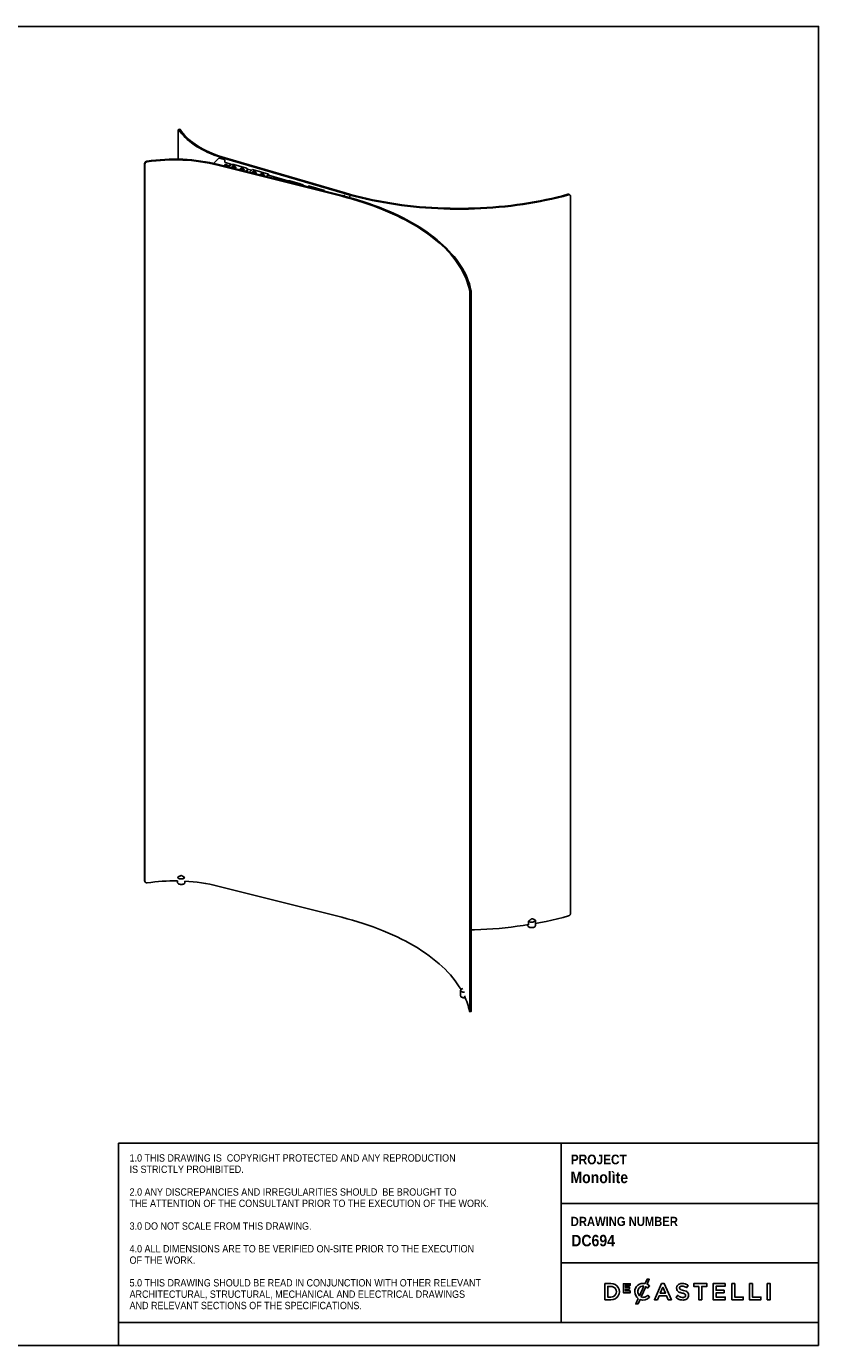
# Model space of a CAD drawing. Header units: millimetres. Extents: x -187 to 3913, y -24 to 2846.
# Tile 6 of 6: x 2188 to 3913, y -24 to 2846. Entities that reach past the tile are written whole.
import ezdxf

# ---------------------------------------------------------------- set-up
doc = ezdxf.new("R2010")
doc.units = ezdxf.units.MM
doc.header["$LTSCALE"] = 10
doc.linetypes.add('SLD-Solido', pattern=[0])
doc.layers.add('NOTE', color=3, linetype='SLD-Solido')
doc.layers.add('SCHIZZI', color=9, linetype='Continuous')
doc.styles.add('SLDTEXTSTYLE0', font='GOTHICB.TTF', dxfattribs={"width": 0.913})
doc.styles.add('SLDTEXTSTYLE1', font='GOTHIC.TTF', dxfattribs={"width": 0.913})

msp = doc.modelspace()

# ---------------------------------------------------------------- linework, layer by layer
for p, q in [((2518.72, 2557.4), (2518.72, 2619.62)), ((2522.28, 2622.54), (2519.41, 2622.1)), ((2606.68, 2559.12), (2595.86, 2548.55)), ((2608.23, 2559.76), (2618.49, 2556.98)), ((2619.6, 2558.91), (2880.56, 2482.69)), ((2619.9, 2551.28), (2619.9, 2555.22)), ((2621.08, 2560.26), (2882.04, 2484.03)), ((2445.33, 987.94), (2445.33, 2547.99)), ((2446.24, 986.47), (2446.24, 2546.51)), ((2605.12, 2544.68), (2874.57, 2476.75)), ((2606.44, 2546.06), (2875.89, 2478.13)), ((2620.61, 2550.4), (2631.4, 2547.47)), ((2620.78, 2544.63), (2622.01, 2545.26)), ((2621.21, 2543.77), (2620.78, 2544.63)), ((2622.88, 2543.53), (2621.21, 2543.77)), ((2621.6, 2543.71), (2622.01, 2543.92)), ((2622.01, 2545.26), (2623.68, 2545.02)), ((2622.01, 2543.92), (2622.01, 2545.26)), ((2622.01, 2543.92), (2622.85, 2543.8)), ((2622.85, 2543.8), (2623.29, 2543.74)), ((2624.12, 2544.16), (2622.88, 2543.53)), ((2623.68, 2545.02), (2624.12, 2544.16)), ((2623.68, 2543.94), (2623.68, 2545.02)), ((2632.24, 2546.08), (2626.93, 2540.9)), ((2627.2, 2542.04), (2627.2, 2542.36)), ((2632.24, 2545.39), (2627.49, 2540.76)), ((2629.17, 2540.33), (2634.03, 2545.07)), ((2632.47, 2546.58), (2635.22, 2545.78)), ((2632.47, 2545.87), (2632.47, 2546.56)), ((2634.68, 2539.64), (2634.68, 2539.31)), ((2634.68, 2539.31), (2634.74, 2538.93)), ((2637.9, 2542.08), (2639.36, 2542.56)), ((2637.96, 2541.19), (2637.9, 2542.08)), ((2639.5, 2540.78), (2637.96, 2541.19)), ((2638.68, 2541), (2639.36, 2541.22)), ((2639.36, 2542.56), (2640.9, 2542.14)), ((2639.36, 2541.22), (2639.36, 2542.56)), ((2639.36, 2541.22), (2640.13, 2541.01)), ((2640.96, 2541.25), (2639.5, 2540.78)), ((2639.54, 2545.9), (2667.39, 2537.77)), ((2640.18, 2541), (2640.13, 2541.01)), ((2640.13, 2541.01), (2640.18, 2541)), ((2640.9, 2542.14), (2640.96, 2541.25)), ((2640.9, 2541.23), (2640.9, 2542.14)), ((2644.18, 2539.31), (2644.18, 2539.64)), ((2652.37, 2534.83), (2652.37, 2534.5)), ((2655.59, 2537.28), (2657.05, 2537.75)), ((2655.65, 2536.38), (2655.59, 2537.28)), ((2657.18, 2535.97), (2655.65, 2536.38)), ((2656.36, 2536.19), (2657.05, 2536.41)), ((2657.05, 2537.75), (2658.58, 2537.33)), ((2657.05, 2536.41), (2657.05, 2537.75)), ((2657.05, 2536.41), (2657.82, 2536.21)), ((2658.65, 2536.44), (2657.18, 2535.97)), ((2657.87, 2536.19), (2657.82, 2536.21)), ((2657.82, 2536.21), (2657.87, 2536.19)), ((2658.58, 2537.33), (2658.65, 2536.44)), ((2658.58, 2536.42), (2658.58, 2537.33)), ((2661.87, 2534.5), (2661.87, 2534.83)), ((2668.95, 2535.02), (2665.11, 2531.27)), ((2668.95, 2532.44), (2667.21, 2530.74)), ((2669.41, 2533.41), (2669.41, 2535.98)), ((2669.41, 2535.79), (2678.19, 2533.23)), ((2674.13, 2529), (2680.12, 2535.24)), ((2680.12, 2535.24), (2714.97, 2525.06)), ((2682.12, 2530.06), (2683.58, 2530.54)), ((2682.18, 2529.17), (2682.12, 2530.06)), ((2683.72, 2528.76), (2682.18, 2529.17)), ((2682.9, 2528.98), (2683.58, 2529.2)), ((2683.58, 2530.54), (2685.12, 2530.12)), ((2683.58, 2529.2), (2683.58, 2530.54)), ((2683.58, 2529.2), (2684.35, 2528.99)), ((2685.18, 2529.23), (2683.72, 2528.76)), ((2684.4, 2528.98), (2684.35, 2528.99)), ((2684.35, 2528.99), (2684.4, 2528.98)), ((2685.12, 2530.12), (2685.18, 2529.23)), ((2685.12, 2529.21), (2685.12, 2530.12)), ((2688.4, 2527.29), (2688.4, 2527.62)), ((2699.81, 2525.26), (2701.27, 2525.73)), ((2701.27, 2525.73), (2702.8, 2525.32)), ((2701.27, 2524.4), (2701.27, 2525.73)), ((2699.87, 2524.37), (2699.81, 2525.26)), ((2701.4, 2523.95), (2699.87, 2524.37)), ((2700.58, 2524.17), (2701.27, 2524.4)), ((2701.27, 2524.4), (2702.04, 2524.19)), ((2702.87, 2524.42), (2701.4, 2523.95)), ((2702.09, 2524.17), (2702.04, 2524.19)), ((2702.04, 2524.19), (2702.09, 2524.17)), ((2702.8, 2525.32), (2702.87, 2524.42)), ((2702.8, 2524.4), (2702.8, 2525.32)), ((2706.09, 2522.48), (2706.09, 2522.81)), ((2714.97, 2525.06), (2710.06, 2519.94)), ((2714.97, 2522.48), (2712.05, 2519.44)), ((2714.97, 2525.06), (2714.97, 2522.48)), ((2714.97, 2522.48), (2757.05, 2510.19)), ((2736.2, 2513.35), (2725.78, 2516.18)), ((2754.97, 2508.62), (2755.86, 2509.49)), ((2761.37, 2510.32), (2781.61, 2504.4)), ((2761.7, 2508.41), (2763.14, 2508.91)), ((2761.8, 2507.52), (2761.7, 2508.41)), ((2763.36, 2507.13), (2761.8, 2507.52)), ((2762.49, 2507.35), (2763.14, 2507.57)), ((2763.14, 2508.91), (2764.69, 2508.51)), ((2763.14, 2507.57), (2763.14, 2508.91)), ((2763.14, 2507.57), (2763.92, 2507.37)), ((2764.8, 2507.62), (2763.36, 2507.13)), ((2764, 2507.35), (2763.92, 2507.37)), ((2763.92, 2507.37), (2764.01, 2507.35)), ((2764.69, 2508.51), (2764.8, 2507.62)), ((2764.69, 2507.58), (2764.69, 2508.51)), ((2767.99, 2506.14), (2767.78, 2506.72)), ((2767.96, 2505.34), (2768, 2505.66)), ((2768, 2505.66), (2768, 2505.98)), ((2779.25, 2503.41), (2780.43, 2504.06)), ((2779.76, 2502.56), (2779.25, 2503.41)), ((2781.44, 2502.36), (2779.76, 2502.56)), ((2780.06, 2502.52), (2780.43, 2502.72)), ((2780.43, 2504.06), (2782.12, 2503.86)), ((2780.43, 2502.72), (2780.43, 2504.06)), ((2780.43, 2502.72), (2781.27, 2502.62)), ((2781.27, 2502.62), (2781.81, 2502.56)), ((2782.62, 2503.01), (2781.44, 2502.36)), ((2782.12, 2503.86), (2782.62, 2503.01)), ((2782.12, 2502.73), (2782.12, 2503.86)), ((2783.2, 2503.94), (2789.22, 2502.18)), ((2785.69, 2500.87), (2785.69, 2501.18)), ((2791.25, 2499.47), (2791.25, 2500.39)), ((2791.25, 2500.2), (2800.14, 2497.6)), ((2802.09, 2499.61), (2799.85, 2497.3)), ((2836.93, 2489.43), (2802.09, 2499.61)), ((2805.94, 2496.41), (2807.4, 2496.89)), ((2805.99, 2495.76), (2805.94, 2496.41)), ((2807.14, 2495.47), (2807.4, 2495.55)), ((2807.4, 2496.89), (2808.93, 2496.47)), ((2807.4, 2495.55), (2807.4, 2496.89)), ((2807.4, 2495.55), (2808.17, 2495.34)), ((2809, 2495.58), (2807.99, 2495.25)), ((2808.22, 2495.33), (2808.17, 2495.34)), ((2808.17, 2495.34), (2808.22, 2495.33)), ((2808.93, 2496.47), (2809, 2495.58)), ((2808.93, 2495.56), (2808.93, 2496.47)), ((2823.63, 2491.61), (2825.09, 2492.08)), ((2823.65, 2491.3), (2823.63, 2491.61)), ((2825.09, 2492.08), (2826.62, 2491.67)), ((2825.09, 2490.94), (2825.09, 2492.08)), ((2826.69, 2490.77), (2826.28, 2490.64)), ((2826.62, 2491.67), (2826.69, 2490.77)), ((2826.62, 2490.75), (2826.62, 2491.67)), ((2829.76, 2489.76), (2829.69, 2489.9)), ((2836.93, 2489.43), (2835.78, 2488.25)), ((2836.93, 2489.43), (2836.93, 2487.95)), ((2881.02, 2480.14), (2878.33, 2477.51)), ((2892.38, 2473.78), (2892.38, 2475.91)), ((3372.02, 2479.08), (3370.58, 2480.43)), ((3372.99, 916.63), (3372.99, 2476.67)), ((3153.6, 705.26), (3153.6, 2265.31)), ((3156.59, 705.41), (3156.59, 2265.46)), ((2445.84, 986.1), (2446.74, 984.63)), ((2517.16, 987.26), (2517.16, 983.72)), ((2533.16, 983.72), (2533.16, 986.71)), ((2605.12, 976.06), (2874.57, 908.13)), ((3280.21, 892.01), (3280.21, 889.72)), ((3281.34, 899.61), (3281.34, 891.9)), ((3296.21, 889.72), (3296.21, 901.72)), ((3133.59, 749.12), (3133.59, 737.12)), ((3138.52, 753.11), (3136.67, 752.37)), ((3153.36, 702.83), (3156.35, 702.98))]:
    msp.add_line(p, q)
at = {"flags": 128}
for points in [[(2520.23, 2621.45), (2523.18, 2617.11), (2526.47, 2612.85), (2530.1, 2608.65), (2534.06, 2604.54), (2538.35, 2600.51), (2542.95, 2596.58), (2547.87, 2592.74), (2553.08, 2589.02), (2558.58, 2585.4), (2564.37, 2581.91), (2570.43, 2578.54), (2576.76, 2575.3), (2583.33, 2572.2), (2590.15, 2569.24), (2597.2, 2566.43), (2604.46, 2563.77), (2611.94, 2561.26), (2619.6, 2558.91)], [(2523.1, 2621.89), (2526.01, 2617.62), (2529.26, 2613.42), (2532.84, 2609.28), (2536.75, 2605.23), (2540.98, 2601.26), (2545.51, 2597.38), (2550.36, 2593.6), (2555.5, 2589.93), (2560.93, 2586.37), (2566.63, 2582.92), (2572.61, 2579.6), (2578.84, 2576.41), (2585.33, 2573.36), (2592.05, 2570.44), (2599, 2567.66), (2606.16, 2565.04), (2613.52, 2562.57), (2621.08, 2560.26)], [(2621.82, 2543.22), (2622.74, 2543.18), (2623.62, 2543.33), (2624.32, 2543.64), (2624.74, 2544.07), (2624.81, 2544.55), (2624.51, 2545), (2623.91, 2545.36), (2623.08, 2545.58), (2622.16, 2545.61), (2621.28, 2545.46), (2620.58, 2545.15), (2620.16, 2544.72), (2620.09, 2544.25), (2620.38, 2543.79), (2620.99, 2543.43), (2621.82, 2543.22)], [(2626.71, 2540.95), (2627.1, 2541.55), (2627.2, 2542.04)], [(2632.24, 2546.08), (2632.39, 2546.26), (2632.46, 2546.46), (2632.46, 2546.66), (2632.38, 2546.86), (2632.23, 2547.05), (2632.01, 2547.21), (2631.73, 2547.36), (2631.4, 2547.47)], [(2638.32, 2540.58), (2639.21, 2540.45), (2640.13, 2540.5), (2640.95, 2540.73), (2641.53, 2541.1), (2641.79, 2541.55), (2641.7, 2542.03), (2641.26, 2542.45), (2640.54, 2542.75), (2639.65, 2542.88), (2638.73, 2542.84), (2637.91, 2542.61), (2637.33, 2542.24), (2637.06, 2541.78), (2637.16, 2541.31), (2637.6, 2540.89), (2638.32, 2540.58)], [(2641.05, 2537.34), (2642.14, 2537.63), (2643.09, 2538.08), (2643.77, 2538.64), (2644.13, 2539.28), (2644.14, 2539.95), (2643.96, 2540.37)], [(2656.01, 2535.78), (2656.9, 2535.64), (2657.82, 2535.69), (2658.63, 2535.92), (2659.22, 2536.29), (2659.48, 2536.75), (2659.39, 2537.22), (2658.95, 2537.64), (2658.23, 2537.94), (2657.34, 2538.08), (2656.42, 2538.03), (2655.6, 2537.8), (2655.02, 2537.43), (2654.75, 2536.97), (2654.85, 2536.5), (2655.29, 2536.08), (2656.01, 2535.78)], [(2659.45, 2532.7), (2659.83, 2532.82), (2660.78, 2533.27), (2661.46, 2533.84), (2661.82, 2534.48), (2661.83, 2535.14), (2661.65, 2535.57)], [(2667.39, 2537.77), (2668.02, 2537.54), (2668.55, 2537.26), (2668.97, 2536.92), (2669.25, 2536.56), (2669.4, 2536.17), (2669.39, 2535.77), (2669.24, 2535.38), (2668.95, 2535.02)], [(2679.12, 2528.36), (2679.09, 2528.29), (2678.91, 2527.79)], [(2682.54, 2528.57), (2683.43, 2528.43), (2684.35, 2528.48), (2685.17, 2528.71), (2685.75, 2529.08), (2686.02, 2529.54), (2685.92, 2530.01), (2685.48, 2530.43), (2684.76, 2530.73), (2683.87, 2530.87), (2682.95, 2530.82), (2682.13, 2530.59), (2681.55, 2530.22), (2681.29, 2529.76), (2681.38, 2529.29), (2681.82, 2528.87), (2682.54, 2528.57)], [(2686.83, 2525.8), (2687.31, 2526.06), (2687.99, 2526.63), (2688.35, 2527.27), (2688.36, 2527.93), (2688.18, 2528.36)], [(2700.23, 2523.76), (2701.12, 2523.62), (2702.04, 2523.67), (2702.86, 2523.9), (2703.44, 2524.27), (2703.7, 2524.73), (2703.61, 2525.2), (2703.17, 2525.62), (2702.45, 2525.92), (2701.56, 2526.06), (2700.64, 2526.01), (2699.82, 2525.78), (2699.24, 2525.41), (2698.97, 2524.95), (2699.07, 2524.48), (2699.51, 2524.06), (2700.23, 2523.76)], [(2696.81, 2523.55), (2696.77, 2523.49), (2696.69, 2523.31)], [(2725.78, 2516.18), (2724.44, 2516.43), (2723.82, 2516.47)], [(2765.62, 2508.09), (2765.38, 2508.55), (2764.82, 2508.93), (2764.02, 2509.17), (2763.1, 2509.24), (2762.2, 2509.11), (2761.47, 2508.83), (2761, 2508.41), (2760.88, 2507.94), (2761.11, 2507.48), (2761.68, 2507.1), (2762.48, 2506.86), (2763.4, 2506.79), (2764.29, 2506.92), (2765.03, 2507.21), (2765.49, 2507.62), (2765.62, 2508.09)], [(2767.85, 2505.37), (2767.89, 2505.47), (2767.99, 2506.14)], [(2779.2, 2504.04), (2778.71, 2503.64), (2778.56, 2503.16), (2778.78, 2502.7), (2778.89, 2502.59)], [(2781.24, 2501.99), (2781.92, 2502.1), (2782.68, 2502.38), (2783.16, 2502.78), (2783.31, 2503.25), (2783.1, 2503.72), (2782.55, 2504.1), (2781.77, 2504.35), (2780.85, 2504.43), (2779.95, 2504.32), (2779.2, 2504.04), (2779.2, 2504.04)], [(2789.22, 2502.18), (2789.85, 2501.95), (2790.38, 2501.67), (2790.8, 2501.34), (2791.09, 2500.97), (2791.23, 2500.58), (2791.23, 2500.18), (2791.08, 2499.8), (2790.91, 2499.56)], [(2808.9, 2495.02), (2808.99, 2495.06), (2809.57, 2495.43), (2809.83, 2495.88), (2809.74, 2496.36), (2809.3, 2496.78), (2808.58, 2497.08), (2807.69, 2497.22), (2806.77, 2497.17), (2805.95, 2496.94), (2805.37, 2496.57), (2805.1, 2496.11), (2805.09, 2495.98)], [(2812.2, 2494.19), (2812.18, 2494.28), (2812, 2494.7)], [(2827.04, 2490.45), (2827.26, 2490.62), (2827.52, 2491.08), (2827.43, 2491.55), (2826.99, 2491.97), (2826.27, 2492.27), (2825.38, 2492.41), (2824.46, 2492.36), (2823.64, 2492.13), (2823.06, 2491.76), (2822.86, 2491.5)], [(2874.57, 2476.75), (2886.46, 2473.65), (2898.18, 2470.39), (2909.74, 2466.97), (2921.11, 2463.39), (2932.29, 2459.66), (2943.28, 2455.78), (2954.06, 2451.75), (2964.64, 2447.58), (2974.99, 2443.26), (2985.12, 2438.8), (2995.01, 2434.2), (3004.67, 2429.47), (3014.08, 2424.62), (3023.23, 2419.63), (3032.13, 2414.52), (3040.75, 2409.29), (3049.11, 2403.95), (3057.19, 2398.49), (3064.98, 2392.92), (3072.48, 2387.25), (3079.69, 2381.48), (3086.6, 2375.61), (3093.21, 2369.65), (3099.5, 2363.6), (3105.48, 2357.47), (3111.15, 2351.26), (3116.49, 2344.97), (3121.5, 2338.62), (3126.19, 2332.19), (3130.54, 2325.71), (3134.56, 2319.17), (3138.24, 2312.57), (3141.58, 2305.93), (3144.58, 2299.24), (3147.23, 2292.52), (3149.53, 2285.76), (3151.49, 2278.97), (3153.09, 2272.16)], [(2875.89, 2478.13), (2887.85, 2475.02), (2899.64, 2471.74), (2911.27, 2468.3), (2922.71, 2464.7), (2933.96, 2460.95), (2945.01, 2457.04), (2955.86, 2452.99), (2966.5, 2448.79), (2976.92, 2444.44), (2987.1, 2439.96), (2997.06, 2435.33), (3006.77, 2430.58), (3016.24, 2425.69), (3025.45, 2420.67), (3034.39, 2415.53), (3043.07, 2410.27), (3051.48, 2404.89), (3059.6, 2399.4), (3067.44, 2393.8), (3074.99, 2388.1), (3082.24, 2382.29), (3089.19, 2376.39), (3095.84, 2370.39), (3102.17, 2364.31), (3108.19, 2358.14), (3113.89, 2351.89), (3119.26, 2345.57), (3124.31, 2339.17), (3129.02, 2332.71), (3133.4, 2326.18), (3137.44, 2319.6), (3141.14, 2312.96), (3144.5, 2306.28), (3147.52, 2299.55), (3150.18, 2292.79), (3152.5, 2285.99), (3154.46, 2279.16), (3156.08, 2272.31)], [(2880.56, 2482.69), (2892.3, 2479.36), (2904.22, 2476.2), (2916.29, 2473.2), (2928.51, 2470.36), (2940.87, 2467.7), (2953.37, 2465.2), (2965.99, 2462.88), (2978.73, 2460.73), (2991.57, 2458.75), (3004.51, 2456.95), (3017.54, 2455.33), (3030.65, 2453.88), (3043.83, 2452.62), (3057.06, 2451.53), (3070.35, 2450.63), (3083.68, 2449.91), (3097.05, 2449.37), (3110.43, 2449.01), (3123.83, 2448.84), (3137.24, 2448.85), (3150.64, 2449.04), (3164.02, 2449.42), (3177.38, 2449.98), (3190.71, 2450.72), (3203.99, 2451.65), (3217.22, 2452.75), (3230.39, 2454.04), (3243.49, 2455.5), (3256.51, 2457.14), (3269.44, 2458.96), (3282.27, 2460.96), (3295, 2463.13), (3307.61, 2465.47), (3320.09, 2467.99), (3332.44, 2470.67), (3344.64, 2473.53), (3356.7, 2476.55), (3368.59, 2479.73)], [(2882.04, 2484.03), (2893.71, 2480.73), (2905.55, 2477.58), (2917.55, 2474.6), (2929.7, 2471.78), (2941.99, 2469.13), (2954.42, 2466.65), (2966.96, 2464.34), (2979.62, 2462.2), (2992.39, 2460.24), (3005.25, 2458.45), (3018.2, 2456.83), (3031.23, 2455.4), (3044.33, 2454.14), (3057.49, 2453.06), (3070.69, 2452.16), (3083.95, 2451.45), (3097.23, 2450.91), (3110.54, 2450.56), (3123.85, 2450.39), (3137.18, 2450.4), (3150.5, 2450.59), (3163.8, 2450.96), (3177.08, 2451.52), (3190.33, 2452.25), (3203.53, 2453.17), (3216.68, 2454.27), (3229.78, 2455.55), (3242.8, 2457), (3255.74, 2458.64), (3268.59, 2460.44), (3281.34, 2462.43), (3293.99, 2464.59), (3306.53, 2466.92), (3318.93, 2469.42), (3331.21, 2472.08), (3343.34, 2474.92), (3355.32, 2477.92), (3367.15, 2481.08)], [(2533.16, 983.72), (2533.15, 983.55), (2532.89, 982.67), (2532.27, 981.84), (2531.32, 981.09), (2530.08, 980.47), (2528.61, 980), (2526.98, 979.7), (2525.26, 979.6), (2523.54, 979.68), (2521.89, 979.95), (2520.4, 980.4), (2519.13, 981.01), (2518.14, 981.74), (2517.48, 982.56), (2517.17, 983.44), (2517.16, 983.72)], [(2532.88, 994.65), (2532.23, 993.79), (2531.22, 993.03), (2529.9, 992.4), (2528.34, 991.94), (2526.62, 991.67), (2524.83, 991.6), (2523.05, 991.74), (2521.39, 992.08), (2519.91, 992.61), (2518.69, 993.29), (2517.8, 994.09), (2517.28, 994.98)], [(2874.57, 908.13), (2886.46, 905.03), (2898.18, 901.77), (2909.74, 898.35), (2921.11, 894.78), (2932.29, 891.05), (2943.28, 887.17), (2954.06, 883.14), (2964.64, 878.96), (2974.99, 874.64), (2985.12, 870.18), (2995.01, 865.59), (3004.67, 860.86), (3014.08, 856), (3023.23, 851.01), (3032.13, 845.9), (3040.75, 840.67), (3049.11, 835.33), (3057.19, 829.87), (3064.98, 824.31), (3072.48, 818.63), (3079.69, 812.86), (3086.6, 807), (3093.21, 801.04), (3099.5, 794.99), (3105.48, 788.86), (3111.15, 782.65), (3116.49, 776.36), (3121.5, 770), (3126.19, 763.58), (3130.54, 757.09), (3134.37, 750.88)], [(3156.59, 880.57), (3164.02, 880.81), (3177.38, 881.36), (3190.71, 882.11), (3203.99, 883.03), (3217.22, 884.13), (3230.39, 885.42), (3243.49, 886.88), (3256.51, 888.53), (3269.44, 890.35), (3281.34, 892.19)], [(3296.21, 889.72), (3296.16, 889.25), (3295.77, 888.38), (3295.03, 887.57), (3293.97, 886.87), (3292.65, 886.29), (3291.11, 885.88), (3289.44, 885.65), (3287.71, 885.61), (3286.01, 885.76), (3284.41, 886.1), (3282.98, 886.6), (3281.8, 887.25), (3280.92, 888.02), (3280.38, 888.87), (3280.21, 889.72)], [(3281.34, 891.9), (3281.12, 892.1), (3281.07, 892.15)], [(3296.17, 902.12), (3296.14, 901.2), (3295.71, 900.3), (3294.91, 899.47), (3293.76, 898.76), (3292.34, 898.19), (3290.7, 897.81), (3288.95, 897.62), (3287.15, 897.64), (3285.41, 897.86), (3283.8, 898.28), (3282.43, 898.88), (3281.34, 899.61)], [(3296.21, 894.73), (3307.61, 896.86), (3320.09, 899.37), (3332.44, 902.06), (3344.64, 904.91), (3356.7, 907.93), (3368.59, 911.11)], [(3141.64, 745), (3139.86, 745.09), (3138.16, 745.39), (3136.63, 745.88), (3135.36, 746.53), (3134.4, 747.32), (3133.8, 748.19), (3133.59, 749.11), (3133.79, 750.03), (3134.38, 750.9), (3135.34, 751.69), (3136.61, 752.34), (3136.67, 752.37)], [(3143.51, 733.11), (3142.54, 733.02), (3140.81, 733.01), (3139.11, 733.2), (3137.54, 733.56), (3136.15, 734.1), (3135.02, 734.77), (3134.19, 735.55), (3133.71, 736.41), (3133.59, 737.12)]]:
    msp.add_lwpolyline(points, dxfattribs=at)
for centre, radius, start, end in [((2510.55, 2151.14), 406.39, 76.35229, 98.55149), ((2510.55, 2155.21), 400.79, 76.35226, 98.54198), ((2617.96, 2555.11), 1.94, 3.39156, 74.33381), ((2622.45, 2540.32), 5.32, 31.5668, 148.4332), ((2620.87, 2551.34), 0.972, 183.39156, 254.33381), ((2622.45, 2541.14), 2.69, 81.44652, 107.45726), ((2622.53, 2541.47), 2.36, 72.34588, 82.1849), ((2625.6, 2542.36), 1.56, 301.67452, 28.46128), ((2631.81, 2545.89), 0.664, 310.64064, 357.99746), ((2637.61, 2540.02), 6.19, 71.82676, 125.31445), ((2636.07, 2539.64), 1.38, 147.62471, 212.91298), ((2639.43, 2537.59), 5.32, 31.5668, 148.4332), ((2639.43, 2538.35), 2.75, 75.29264, 105.89246), ((2641.44, 2539.97), 2.82, 275.7522, 346.44954), ((2653.74, 2534.83), 1.37, 147.30567, 194.97767), ((2657.12, 2532.78), 5.32, 31.5668, 148.4332), ((2657.12, 2533.54), 2.75, 75.29264, 105.89246), ((2659.5, 2534.91), 2.41, 282.15824, 350.22098), ((2668.08, 2533.45), 1.33, 310.70158, 357.93652), ((2683.65, 2525.57), 5.32, 31.5668, 148.4332), ((2683.65, 2526.33), 2.75, 75.29264, 105.89246), ((2686.32, 2527.57), 2.1, 296.04946, 352.23782), ((2701.34, 2520.77), 5.32, 31.5668, 148.4332), ((2701.34, 2521.52), 2.75, 75.29264, 105.89246), ((2704.3, 2522.82), 1.73, 292.40793, 24.84951), ((2704.33, 2522.61), 1.76, 303.55976, 356.04468), ((2759.44, 2504.43), 6.19, 71.82676, 125.31445), ((2763.25, 2503.94), 5.32, 31.5668, 137.64131), ((2763.25, 2504.7), 2.76, 76.00479, 105.93318), ((2780.94, 2499.13), 5.32, 31.5668, 133.42669), ((2780.93, 2499.99), 2.65, 82.62482, 108.14848), ((2781, 2500.23), 2.41, 72.03878, 83.55503), ((2784.33, 2501.18), 1.35, 347.42646, 33.09647), ((2807.47, 2491.92), 5.32, 31.5668, 126.69659), ((2807.47, 2492.67), 2.76, 75.36051, 93.72372), ((2825.16, 2487.11), 5.32, 31.5668, 121.83196), ((2510.62, 579.99), 407.33, 89.08023, 98.41303), ((2513.82, 607.57), 379.63, 76.08376, 87.13908), ((3006.14, 672.31), 150.23, 11.99789, 25.62414)]:
    msp.add_arc(centre, radius, start, end)
for points, knots in [([(2520.23, 2621.45), (2520.05, 2621.68), (2519.7, 2622.13), (2519.25, 2622.13), (2518.92, 2621.6), (2518.75, 2620.69), (2518.73, 2619.92), (2518.72, 2619.62)], [0, 0, 0, 0, 0.2146779, 0.4293575, 0.6440074, 0.8586706, 1, 1, 1, 1]), ([(2522.28, 2622.54), (2522.29, 2622.54), (2522.41, 2622.66), (2522.7, 2622.43), (2522.98, 2622.05), (2523.1, 2621.89)], [0, 0, 0, 0, 0.0033264, 0.6043514, 1, 1, 1, 1]), ([(2608.23, 2559.76), (2607.98, 2559.73), (2607.48, 2559.66), (2606.95, 2559.4), (2606.74, 2559.15), (2606.7, 2559.1)], [0, 0, 0, 0, 0.4396652, 0.8797494, 1, 1, 1, 1]), ([(2445.33, 2547.99), (2445.39, 2548.48), (2445.49, 2549.46), (2446.31, 2550.88), (2447.53, 2552.04), (2448.87, 2552.76), (2449.76, 2552.95), (2450.12, 2553.02)], [0, 0, 0, 0, 0.2146815, 0.4293632, 0.6440398, 0.8586966, 1, 1, 1, 1]), ([(2451.02, 2551.55), (2450.48, 2551.42), (2449.4, 2551.16), (2447.97, 2550.2), (2446.89, 2548.94), (2446.32, 2547.64), (2446.26, 2546.83), (2446.24, 2546.51)], [0, 0, 0, 0, 0.2146775, 0.4293566, 0.6440053, 0.8586677, 1, 1, 1, 1]), ([(2892.19, 2475.34), (2892.23, 2475.59), (2892.32, 2476.09), (2892.16, 2476.82), (2891.94, 2477.34), (2891.77, 2477.53), (2891.72, 2477.58)], [0, 0, 0, 0, 0.2966061, 0.5934926, 0.8903806, 1, 1, 1, 1]), ([(2892.21, 2476.4), (2892.25, 2476.35), (2892.39, 2476.17), (2892.41, 2475.79), (2892.26, 2475.49), (2892.19, 2475.34)], [0, 0, 0, 0, 0.13092423, 0.56546211, 1, 1, 1, 1]), ([(3367.15, 2481.08), (3367.64, 2481.17), (3368.63, 2481.34), (3369.83, 2481.06), (3370.34, 2480.58), (3370.54, 2480.39)], [0, 0, 0, 0, 0.3767031, 0.7534067, 1, 1, 1, 1]), ([(3372.99, 2476.67), (3372.94, 2477.14), (3372.84, 2478.08), (3372.09, 2479.15), (3370.97, 2479.8), (3369.74, 2479.97), (3368.92, 2479.8), (3368.59, 2479.73)], [0, 0, 0, 0, 0.2146916, 0.4293832, 0.6440738, 0.8587608, 1, 1, 1, 1]), ([(3153.6, 2265.31), (3153.6, 2265.82), (3153.59, 2266.84), (3153.5, 2268.57), (3153.37, 2270.18), (3153.23, 2271.42), (3153.13, 2271.95), (3153.09, 2272.16)], [0, 0, 0, 0, 0.2146916, 0.4293831, 0.6440737, 0.8587607, 1, 1, 1, 1]), ([(3156.08, 2272.31), (3156.14, 2271.97), (3156.26, 2271.3), (3156.41, 2269.79), (3156.52, 2268.13), (3156.58, 2266.61), (3156.59, 2265.79), (3156.59, 2265.46)], [0, 0, 0, 0, 0.2146909, 0.4293821, 0.6440678, 0.858756, 1, 1, 1, 1]), ([(2445.89, 986.13), (2445.72, 986.42), (2445.38, 986.96), (2445.35, 987.63), (2445.33, 987.94)], [0, 0, 0, 0, 0.5227614, 1, 1, 1, 1]), ([(2446.24, 986.47), (2446.29, 986), (2446.39, 985.05), (2447.22, 983.9), (2448.43, 983.12), (2449.78, 982.82), (2450.67, 982.9), (2451.02, 982.93)], [0, 0, 0, 0, 0.2146812, 0.4293625, 0.6440386, 0.8586943, 1, 1, 1, 1]), ([(2532.88, 994.65), (2532.47, 994.93), (2531.19, 995.76), (2529.37, 996.94), (2527.64, 997.98), (2526.46, 998.59), (2525.54, 998.9), (2524.49, 998.91), (2522.99, 998.36), (2521.07, 997.32), (2519.06, 996.06), (2517.79, 995.29), (2517.28, 994.98)], [0, 0, 0, 0, 0.0842038, 0.2579316, 0.3678012, 0.4237475, 0.4791042, 0.5242538, 0.590481, 0.7438167, 0.8976449, 1, 1, 1, 1]), ([(3296.17, 902.12), (3295.78, 902.32), (3294.56, 902.92), (3292.83, 903.77), (3291.18, 904.5), (3290.06, 904.89), (3289.19, 905.03), (3288.19, 904.85), (3286.76, 904.03), (3284.94, 902.65), (3283.03, 901.02), (3281.82, 900.01), (3281.34, 899.61)], [0, 0, 0, 0, 0.0842038, 0.2579316, 0.3678012, 0.4237475, 0.4791042, 0.5242538, 0.590481, 0.7438167, 0.8976449, 1, 1, 1, 1]), ([(3368.59, 911.11), (3369.09, 911.3), (3370.08, 911.67), (3371.39, 912.77), (3372.39, 914.14), (3372.91, 915.49), (3372.97, 916.3), (3372.99, 916.63)], [0, 0, 0, 0, 0.2146909, 0.4293821, 0.6440678, 0.858756, 1, 1, 1, 1]), ([(3153.09, 703.54), (3153.15, 703.3), (3153.27, 702.82), (3153.42, 702.79), (3153.54, 703.3), (3153.59, 704.2), (3153.6, 704.96), (3153.6, 705.26)], [0, 0, 0, 0, 0.2146909, 0.429382, 0.6440677, 0.8587558, 1, 1, 1, 1]), ([(3156.59, 705.41), (3156.58, 704.96), (3156.57, 704.04), (3156.49, 703.25), (3156.41, 702.9), (3156.35, 702.99), (3156.35, 703)], [0, 0, 0, 0, 0.3283343, 0.6566687, 0.9850017, 1, 1, 1, 1])]:
    msp.add_open_spline(points, degree=3, knots=knots)
at = {"layer": 'SCHIZZI', "color": 7, "true_color": 0xffffff}
for p, q in [((3352.78, 416.6), (3352.78, 26.36)), ((3352.78, 285.79), (3913.01, 285.79)), ((3352.78, 156.14), (3913.03, 156.14)), ((3512.76, 93.45), (3512.76, 93.52)), ((3544.81, 106.24), (3544.7, 106.35)), ((3544.95, 81.64), (3545.07, 81.77)), ((2388.6, 26.36), (2388.6, -23.64))]:
    msp.add_line(p, q, dxfattribs=at)
for points in [[(3913.04, -23.64), (3912.84, 2846.36), (-186.96, 2846.36), (-186.96, -23.64)], [(3501.53, 99.38), (3501.53, 103.2), (3492.32, 103.2), (3492.32, 107.17), (3502.79, 107.17), (3502.79, 110.99), (3488.05, 110.99), (3488.05, 91.45), (3502.93, 91.45), (3502.93, 95.27), (3492.32, 95.27), (3492.32, 99.38)], [(3570.97, 111.48), (3555.47, 76.01), (3562.13, 76.01), (3565.72, 84.43), (3581.98, 84.43), (3585.51, 76.01), (3592.37, 76.01), (3576.92, 111.38), (3576.87, 111.48)], [(3573.82, 103.54), (3579.59, 90.21), (3568.11, 90.21)], [(3652.03, 105.21), (3652.03, 76.01), (3658.56, 76.01), (3658.56, 105.21), (3669.62, 105.21), (3669.62, 111.23), (3640.97, 111.23), (3640.97, 105.21)], [(3707.19, 90.86), (3707.19, 96.69), (3689.7, 96.69), (3689.7, 105.4), (3709.43, 105.4), (3709.43, 111.24), (3683.22, 111.24), (3683.22, 76.01), (3709.68, 76.01), (3709.68, 81.84), (3689.7, 81.84), (3689.7, 90.86)], [(3724.08, 111.23), (3724.08, 76.01), (3748.89, 76.01), (3748.89, 81.94), (3730.56, 81.94), (3730.56, 111.23)], [(3762.39, 111.23), (3762.39, 76.01), (3787.21, 76.01), (3787.21, 81.94), (3768.87, 81.94), (3768.87, 111.23)], [(3801.06, 76.01), (3807.54, 76.01), (3807.54, 111.24), (3801.06, 111.24)]]:
    msp.add_lwpolyline(points, close=True, dxfattribs=at)
msp.add_lwpolyline([(3913.03, 26.36), (2388.6, 26.36), (2388.6, 416.6), (3913.01, 416.6)], dxfattribs=at)
for points in [[(3520.18, 78.66, -0.2366566), (3512.76, 93.45, -0.4912249), (3535.13, 111.29), (3539.37, 120.59), (3544.25, 120.59), (3539.4, 109.94, -0.086931), (3544.81, 106.24), (3540.65, 101.44, 0.0663381), (3536.77, 104.33), (3526.69, 82.2, 0.1655168), (3534.25, 81.81, 0.1312269), (3540.89, 85.99), (3545.07, 81.77, -0.3118527), (3524.13, 76.57), (3519.8, 67.08), (3514.9, 67.08)], [(3447.56, 111.23), (3447.56, 76.01), (3460.74, 76.01, 1.0555946), (3460.74, 111.23)], [(3460.74, 81.94, 1.0217676), (3460.74, 105.3), (3454.04, 105.3), (3454.04, 81.94)], [(3532.52, 105.73, 0.3275059), (3520.93, 99.74, 0.3064575), (3522.95, 84.73)], [(3604.37, 104.63, 0.1311188), (3604.1, 98.79, 0.1847876), (3606.93, 94.21, 0.0813504), (3610.92, 92.08, 0.0253736), (3613.97, 91.13, -0.009562), (3614.59, 90.96, 0.0143707), (3615.73, 90.69, -0.0350168), (3619.66, 89.58, -0.0561266), (3621.81, 88.57, -0.1416688), (3623.15, 87.16, -0.1598738), (3623.37, 84.53, -0.1633528), (3622.18, 82.63, -0.144581), (3618.71, 81.28, -0.1006576), (3613.11, 81.85, -0.1170031), (3606.43, 85.82), (3602.52, 81.17, 0.1231981), (3611.72, 76.22, 0.0728853), (3618.21, 75.55, 0.1248), (3625.22, 77.52, 0.1648919), (3629.09, 81.92, 0.1911522), (3629.08, 90.43, 0.1722296), (3624.35, 94.65, 0.058826), (3618.53, 96.61, -0.0294775), (3614.06, 97.89, -0.0881481), (3611.46, 99.25, -0.1640119), (3610.36, 101.02, -0.2055022), (3610.89, 104.06, -0.1823737), (3614.06, 105.87, -0.0938067), (3618.38, 105.73, -0.1104678), (3625.18, 102.4), (3628.67, 107.31, 0.0810841), (3622.39, 110.69, 0.0784937), (3615.89, 111.67, 0.1100768), (3609.55, 110.32, 0.2034911)]]:
    msp.add_lwpolyline(points, format="xyb", close=True, dxfattribs=at)

# ---------------------------------------------------------------- texts
at = {"layer": 'NOTE', "color": 7, "true_color": 0xffffff, "attachment_point": 1}
for s, insert, char_height, style in [('1.0 THIS DRAWING IS  COPYRIGHT PROTECTED AND ANY REPRODUCTION', (2412.71, 392.66), 16, 'SLDTEXTSTYLE1'), ('PROJECT', (3373.29, 391.85), 21.167, 'SLDTEXTSTYLE0'), ('IS STRICTLY PROHIBITED.', (2412.71, 367.97), 16, 'SLDTEXTSTYLE1'), ('Monolìte', (3372.63, 354.83), 25, 'SLDTEXTSTYLE0'), ('2.0 ANY DISCREPANCIES AND IRREGULARITIES SHOULD  BE BROUGHT TO ', (2412.71, 318.58), 16, 'SLDTEXTSTYLE1'), ('THE ATTENTION OF THE CONSULTANT PRIOR TO THE EXECUTION OF THE WORK.', (2412.71, 293.89), 16, 'SLDTEXTSTYLE1'), ('3.0 DO NOT SCALE FROM THIS DRAWING.', (2412.71, 244.5), 16, 'SLDTEXTSTYLE1'), ('DRAWING NUMBER', (3373.29, 256.56), 20, 'SLDTEXTSTYLE0'), (' DC694', (3365.99, 217.36), 25, 'SLDTEXTSTYLE0'), ('4.0 ALL DIMENSIONS ARE TO BE VERIFIED ON-SITE PRIOR TO THE EXECUTION ', (2412.71, 195.11), 16, 'SLDTEXTSTYLE1'), ('OF THE WORK.', (2412.71, 170.41), 16, 'SLDTEXTSTYLE1'), ('5.0 THIS DRAWING SHOULD BE READ IN CONJUNCTION WITH OTHER RELEVANT ', (2412.71, 121.03), 16, 'SLDTEXTSTYLE1'), ('ARCHITECTURAL, STRUCTURAL, MECHANICAL AND ELECTRICAL DRAWINGS ', (2412.71, 96.33), 16, 'SLDTEXTSTYLE1'), ('AND RELEVANT SECTIONS OF THE SPECIFICATIONS.', (2412.71, 71.64), 16, 'SLDTEXTSTYLE1')]:
    msp.add_mtext(s, dxfattribs=dict(at, insert=insert, char_height=char_height, style=style))

doc.saveas('drawing.dxf')
